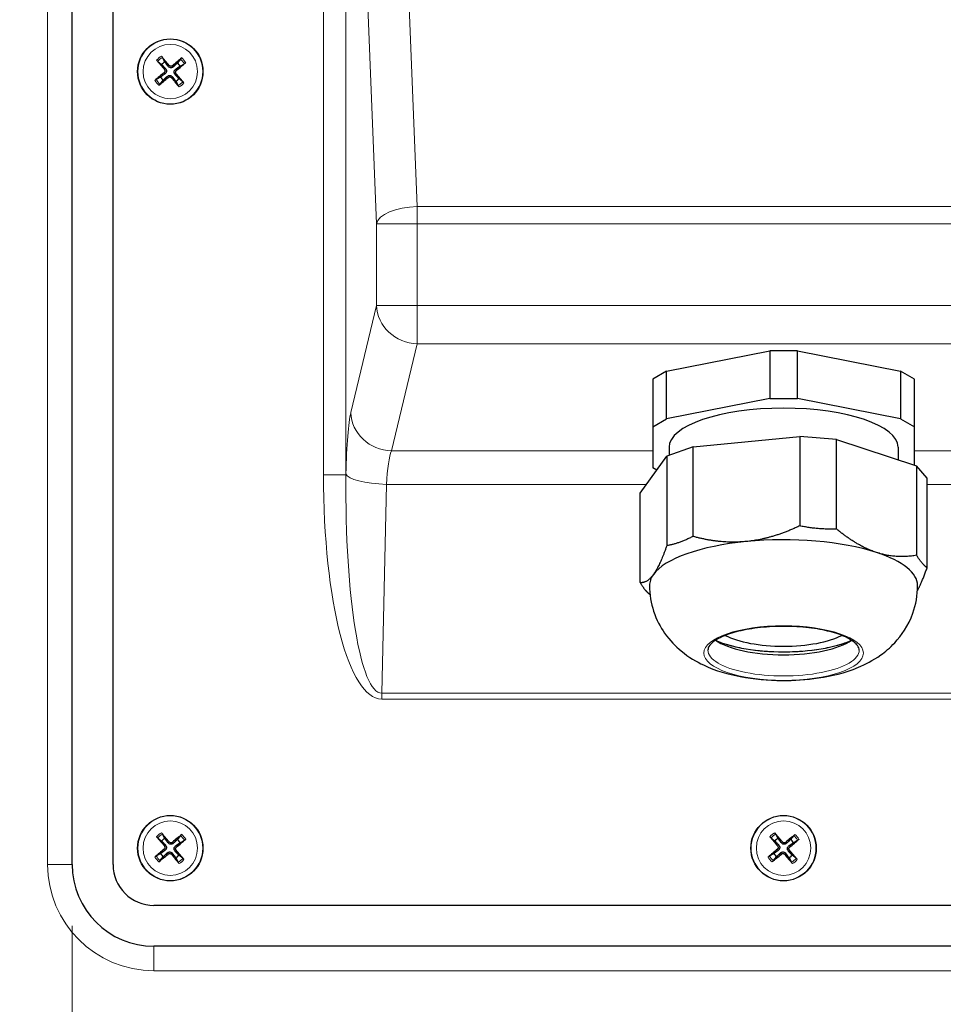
# Model space of a CAD drawing. Header units: millimetres. Extents: x 90 to 4365, y 90 to 3088.
# Tile 16 of 40: x 647 to 760, y 1956 to 2076. Entities that reach past the tile are written whole.
import ezdxf

# ---------------------------------------------------------------- set-up
doc = ezdxf.new("R2010")
doc.units = ezdxf.units.MM
doc.header["$LTSCALE"] = 15
doc.layers.add('Quota (ISO)', color=7, linetype='Continuous', lineweight=15, true_color=0x008000)
doc.layers.add('Visibile sottile (ISO)', color=9, linetype='Continuous', lineweight=18, true_color=0x808080)
doc.layers.add('Visibile (ISO)', color=7, linetype='Continuous', lineweight=25)
doc.styles.add('Testo nota (ISO)', font='tahoma.ttf')
doc.dimstyles.new('Default (ISO)', dxfattribs={"dimscale": 15, "dimtxt": 2, "dimasz": 1.5, "dimexe": 2, "dimexo": 0.5, "dimgap": 0.5, "dimtad": 1, "dimtoh": 1, "dimrnd": 1e-08, "dimtxsty": 'Testo nota (ISO)', "dimblk": 'Filled-1', "dimcen": 0.09, "dimdle": 10, "dimclrd": 256, "dimclre": 256, "dimclrt": 256, "dimazin": 2, "dimtfac": 0.75, "dimtmove": 0, "dimatfit": 3, "dimfxl": 0, "dimtolj": 1, "dimtzin": 0, "dimlwd": -1, "dimlwe": -1, "dimarcsym": 0})

# ---------------------------------------------------------------- blocks, each defined once
blk = doc.blocks.new('Filled-1')
at = {"color": 0}
for p, q in [((0, 0), (-1, 0.3333)), ((-1, 0.3333), (-1, -0.3333)), ((-1, 0), (0, 0)), ((-1, -0.3333), (0, 0))]:
    blk.add_line(p, q, dxfattribs=at)
at = {"color": 0, "flags": 128}
blk.add_lwpolyline([(-1, -0.3333), (0, 0), (-1, 0.3333), (-1, -0.3333)], dxfattribs=at)
at = {"color": 0}
blk.add_solid([(-1, -0.3333), (0, 0), (-1, 0.3333), (-1, -0.3333)], dxfattribs=at)
blk = doc.blocks.new('*D15')
at = {"layer": 'Defpoints', "color": 0, "transparency": 16777216}
for p in [(2970.22, 2695.52), (3223.24, 2391.64), (271.97, 2219.75), (2970.22, 1743.97)]:
    blk.add_point(p, dxfattribs=at)
at = {"layer": 'Quota (ISO)', "transparency": 16777216}
for p, q in [((2977.6, 2696.82), (3212.87, 2738.31)), ((2977.6, 1742.67), (3212.87, 1701.19))]:
    blk.add_line(p, q, dxfattribs=at)
blk.add_arc((271.97, 2219.75), 2956.27, 350.43608, 9.56392, dxfattribs=at)
at = {"layer": 'Quota (ISO)', "transparency": 16777216, "xscale": 22.5, "yscale": 22.5, "zscale": 22.5}
for p, rotation in [((3183.32, 2733.1), 99.78196200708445), ((3183.32, 1706.4), 260.2180379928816)]:
    blk.add_blockref('Filled-1', p, dxfattribs=dict(at, rotation=rotation))
at = {"layer": 'Quota (ISO)', "transparency": 16777216, "insert": (3204.91, 2173.84), "char_height": 30, "attachment_point": 4, "rotation": 89.6915, "style": 'Testo nota (ISO)'}
blk.add_mtext('\\A1;20°', dxfattribs=at)
blk = doc.blocks.new('*D23')
at = {"layer": 'Defpoints', "color": 0, "transparency": 16777216}
for p in [(817.46, 1962.75), (1016.56, 1962.75), (263.12, 1743.97)]:
    blk.add_point(p, dxfattribs=at)
at = {"layer": 'Quota (ISO)', "transparency": 16777216}
for p, q in [((824.96, 1962.75), (1046.56, 1962.75)), ((1016.56, 1940.25), (1016.56, 1890.59)), ((1016.56, 1766.47), (1016.56, 1796.79)), ((270.62, 1743.97), (1046.56, 1743.97))]:
    blk.add_line(p, q, dxfattribs=at)
at = {"layer": 'Quota (ISO)', "transparency": 16777216, "xscale": 22.5, "yscale": 22.5, "zscale": 22.5}
for p, rotation in [((1016.56, 1962.75), 90), ((1016.56, 1743.97), 270)]:
    blk.add_blockref('Filled-1', p, dxfattribs=dict(at, rotation=rotation))
at = {"layer": 'Quota (ISO)', "transparency": 16777216, "insert": (1016.56, 1804.29), "char_height": 30, "attachment_point": 4, "rotation": 90, "style": 'Testo nota (ISO)'}
blk.add_mtext('\\A1; 200', dxfattribs=at)
blk = doc.blocks.new('*D28')
at = {"layer": 'Defpoints', "color": 0, "transparency": 16777216}
for p in [(653.46, 1972.75), (256.17, 1748.84), (653.46, 1576.79)]:
    blk.add_point(p, dxfattribs=at)
at = {"layer": 'Quota (ISO)', "transparency": 16777216}
for p, q in [((653.46, 1965.25), (653.46, 1546.79)), ((256.17, 1741.34), (256.17, 1546.79)), ((278.67, 1576.79), (407.83, 1576.79)), ((630.96, 1576.79), (501.8, 1576.79))]:
    blk.add_line(p, q, dxfattribs=at)
at = {"layer": 'Quota (ISO)', "transparency": 16777216, "xscale": 22.5, "yscale": 22.5, "zscale": 22.5, "rotation": 180}
blk.add_blockref('Filled-1', (256.17, 1576.79), dxfattribs=at)
at = {"layer": 'Quota (ISO)', "transparency": 16777216, "xscale": 22.5, "yscale": 22.5, "zscale": 22.5}
blk.add_blockref('Filled-1', (653.46, 1576.79), dxfattribs=at)
at = {"layer": 'Quota (ISO)', "transparency": 16777216, "insert": (415.33, 1576.79), "char_height": 30, "attachment_point": 4, "style": 'Testo nota (ISO)'}
blk.add_mtext('\\A1; 398', dxfattribs=at)
blk = doc.blocks.new('*D29')
at = {"layer": 'Defpoints', "color": 0, "transparency": 16777216}
for p in [(653.46, 1972.75), (827.46, 1972.75), (827.46, 1576.79)]:
    blk.add_point(p, dxfattribs=at)
at = {"layer": 'Quota (ISO)', "transparency": 16777216}
for p, q in [((653.46, 1965.25), (653.46, 1546.79)), ((827.46, 1965.25), (827.46, 1546.79)), ((675.96, 1576.79), (701.96, 1576.79)), ((804.96, 1576.79), (778.96, 1576.79))]:
    blk.add_line(p, q, dxfattribs=at)
at = {"layer": 'Quota (ISO)', "transparency": 16777216, "xscale": 22.5, "yscale": 22.5, "zscale": 22.5, "rotation": 180}
blk.add_blockref('Filled-1', (653.46, 1576.79), dxfattribs=at)
at = {"layer": 'Quota (ISO)', "transparency": 16777216, "xscale": 22.5, "yscale": 22.5, "zscale": 22.5}
blk.add_blockref('Filled-1', (827.46, 1576.79), dxfattribs=at)
at = {"layer": 'Quota (ISO)', "transparency": 16777216, "insert": (709.46, 1576.79), "char_height": 30, "attachment_point": 4, "style": 'Testo nota (ISO)'}
blk.add_mtext('\\A1;174', dxfattribs=at)

msp = doc.modelspace()

# ---------------------------------------------------------------- linework, layer by layer
at = {"layer": 'Visibile (ISO)'}
for p, q in [((653.46, 1972.748), (653.46, 2166.748)), ((658.46, 1972.748), (658.46, 2166.748)), ((663.93, 2070.992), (664.403, 2070.612)), ((664.79, 2070.938), (664.497, 2071.469)), ((666.704, 2071.278), (666.325, 2070.805)), ((666.65, 2070.418), (667.181, 2070.711)), ((664.271, 2069.078), (663.74, 2068.785)), ((664.217, 2068.218), (664.596, 2068.691)), ((666.131, 2068.558), (666.423, 2068.027)), ((666.991, 2068.504), (666.517, 2068.884)), ((726.149, 2033.102), (738.771, 2035.595)), ((742.149, 2035.595), (738.771, 2035.595)), ((738.771, 2035.595), (738.771, 2029.769)), ((742.149, 2029.769), (742.149, 2035.595)), ((742.149, 2035.595), (754.771, 2033.102)), ((726.149, 2033.102), (724.46, 2032.102)), ((724.46, 2032.102), (724.46, 2026.276)), ((726.149, 2027.276), (726.149, 2033.102)), ((756.46, 2032.102), (754.771, 2033.102)), ((754.771, 2033.102), (754.771, 2027.276)), ((756.46, 2026.276), (756.46, 2032.102)), ((738.771, 2029.769), (726.149, 2027.276)), ((738.771, 2029.769), (742.149, 2029.769)), ((754.771, 2027.276), (742.149, 2029.769)), ((724.46, 2026.276), (726.149, 2027.276)), ((754.771, 2027.276), (756.46, 2026.276)), ((724.46, 2026.276), (724.46, 2021.291)), ((756.46, 2021.603), (756.46, 2026.276)), ((729.386, 2023.83), (742.442, 2025.118)), ((746.938, 2024.738), (742.442, 2025.118)), ((742.442, 2025.118), (742.442, 2014.173)), ((729.386, 2023.83), (726.174, 2022.689)), ((726.46, 2023.783), (726.46, 2022.79)), ((729.386, 2012.884), (729.386, 2023.83)), ((746.938, 2013.792), (746.938, 2024.738)), ((746.938, 2024.738), (756.728, 2021.515)), ((754.46, 2023.783), (754.46, 2022.261)), ((722.908, 2018.177), (726.174, 2022.689)), ((726.174, 2022.689), (726.174, 2011.743)), ((724.952, 2021), (724.46, 2021.291)), ((758.013, 2019.993), (756.728, 2021.515)), ((756.728, 2021.515), (756.728, 2010.569)), ((758.013, 2009.047), (758.013, 2019.993)), ((722.908, 2007.231), (722.908, 2018.177)), ((724.122, 2005.758), (723.999, 2005.866)), ((732.31, 2000.094), (732.206, 2000.138)), ((748.611, 2000.094), (748.715, 2000.138)), ((663.93, 1975.992), (664.403, 1975.612)), ((664.79, 1975.938), (664.497, 1976.469)), ((666.704, 1976.278), (666.325, 1975.805)), ((666.65, 1975.418), (667.181, 1975.711)), ((738.93, 1975.992), (739.403, 1975.612)), ((739.79, 1975.938), (739.497, 1976.469)), ((741.704, 1976.278), (741.325, 1975.805)), ((741.65, 1975.418), (742.181, 1975.711)), ((664.271, 1974.078), (663.74, 1973.785)), ((664.217, 1973.218), (664.596, 1973.691)), ((666.131, 1973.558), (666.423, 1973.027)), ((666.991, 1973.504), (666.517, 1973.884)), ((739.271, 1974.078), (738.74, 1973.785)), ((739.217, 1973.218), (739.596, 1973.691)), ((741.131, 1973.558), (741.423, 1973.027)), ((741.991, 1973.504), (741.517, 1973.884)), ((817.46, 1967.748), (663.46, 1967.748)), ((817.46, 1962.748), (663.46, 1962.748))]:
    msp.add_line(p, q, dxfattribs=at)
for centre in [(665.46, 2069.748), (665.46, 1974.748), (740.46, 1974.748)]:
    msp.add_circle(centre, 4, dxfattribs=at)
for centre, radius, start, end in [((665.46, 2069.748), 1.365, 119.39455, 140.73558), ((665.46, 2069.748), 1.365, 29.39455, 50.73558), ((665.46, 2069.748), 1.365, 209.39455, 230.73558), ((665.46, 2069.748), 1.365, 299.39455, 320.73558), ((665.46, 1974.748), 1.365, 119.39455, 140.73558), ((665.46, 1974.748), 1.365, 29.39455, 50.73558), ((740.46, 1974.748), 1.365, 119.39455, 140.73558), ((740.46, 1974.748), 1.365, 29.39455, 50.73558), ((665.46, 1974.748), 1.365, 209.39455, 230.73558), ((665.46, 1974.748), 1.365, 299.39455, 320.73558), ((740.46, 1974.748), 1.365, 209.39455, 230.73558), ((740.46, 1974.748), 1.365, 299.39455, 320.73558), ((663.46, 1972.748), 10, 180, 270), ((663.46, 1972.748), 5, 180, 270)]:
    msp.add_arc(centre, radius, start, end, dxfattribs=at)
for centre, major_axis, ratio, start_param, end_param in [((665.606, 2069.875), (4.276, -4.891), 0.0871557, 4.3752382, 4.6085636), ((665.31, 2069.626), (-4.086, 5.052), 0.0871557, 4.8162143, 5.0495397), ((665.588, 2069.602), (-4.891, -4.276), 0.0871557, 4.3752382, 4.6085636), ((665.339, 2069.899), (5.052, 4.086), 0.0871557, 4.8162143, 5.0495397), ((665.582, 2069.597), (-5.052, -4.086), 0.0871557, 4.8162143, 5.0495397), ((665.315, 2069.62), (-4.276, 4.891), 0.0871557, 4.3752382, 4.6085636), ((665.333, 2069.894), (4.891, 4.276), 0.0871557, 4.3752382, 4.6085636), ((665.611, 2069.87), (4.086, -5.052), 0.0871557, 4.8162143, 5.0495397), ((740.46, 2023.783), (-14, 0), 0.3420201, 3.1415927, 6.2831853), ((740.46, 2006.869), (16.4, 0), 0.3420201, 0.8045268, 1.8517243), ((740.46, 2006.869), (-16.4, 0), 0.3420201, 4.993317, 6.0405145), ((740.46, 2006.869), (16.4, 0), 0.3420201, 0, 0.8045268), ((740.46, 2006.869), (-16.4, 0), 0.3420201, 6.0405145, 6.2831853), ((740.46, 2002.358), (-8.5, 0), 0.3420201, 0.5767526, 2.5648401), ((740.46, 2001.566), (9.25, 0), 0.3420201, 3.5947913, 5.8299867), ((740.46, 2002.358), (10.5, 0), 0.3420201, 3.8074116, 3.8819934), ((740.46, 2002.358), (10.5, 0), 0.3420201, 3.8074116, 5.6173663), ((740.46, 2002.358), (10.5, 0), 0.3420201, 4.0028321, 4.2310593), ((740.46, 2002.358), (10.5, 0), 0.3420201, 5.3990955, 5.6173663), ((740.46, 2002.358), (10.5, 0), 0.3420201, 4.351898, 4.5801251), ((740.46, 2002.358), (10.5, 0), 0.3420201, 4.7009638, 4.929191), ((740.46, 2002.358), (10.5, 0), 0.3420201, 5.0500297, 5.2782568), ((665.31, 1974.626), (-4.086, 5.052), 0.0871557, 4.8162143, 5.0495397), ((740.31, 1974.626), (-4.086, 5.052), 0.0871557, 4.8162143, 5.0495397), ((665.606, 1974.875), (4.276, -4.891), 0.0871557, 4.3752382, 4.6085636), ((665.588, 1974.602), (-4.891, -4.276), 0.0871557, 4.3752382, 4.6085636), ((665.339, 1974.899), (5.052, 4.086), 0.0871557, 4.8162143, 5.0495397), ((740.606, 1974.875), (4.276, -4.891), 0.0871557, 4.3752382, 4.6085636), ((740.588, 1974.602), (-4.891, -4.276), 0.0871557, 4.3752382, 4.6085636), ((740.339, 1974.899), (5.052, 4.086), 0.0871557, 4.8162143, 5.0495397), ((665.582, 1974.597), (-5.052, -4.086), 0.0871557, 4.8162143, 5.0495397), ((665.315, 1974.62), (-4.276, 4.891), 0.0871557, 4.3752382, 4.6085636), ((740.582, 1974.597), (-5.052, -4.086), 0.0871557, 4.8162143, 5.0495397), ((740.315, 1974.62), (-4.276, 4.891), 0.0871557, 4.3752382, 4.6085636), ((665.333, 1974.894), (4.891, 4.276), 0.0871557, 4.3752382, 4.6085636), ((665.611, 1974.87), (4.086, -5.052), 0.0871557, 4.8162143, 5.0495397), ((740.333, 1974.894), (4.891, 4.276), 0.0871557, 4.3752382, 4.6085636), ((740.611, 1974.87), (4.086, -5.052), 0.0871557, 4.8162143, 5.0495397)]:
    msp.add_ellipse(centre, major_axis=major_axis, ratio=ratio, start_param=start_param, end_param=end_param, dxfattribs=at)
for points, knots in [([(663.93, 2070.992), (663.924, 2070.997), (663.915, 2071.004), (663.897, 2071.022), (663.882, 2071.037), (663.856, 2071.065), (663.839, 2071.083), (663.814, 2071.112), (663.8, 2071.128), (663.789, 2071.142)], [0.056834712, 0.056834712, 0.056834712, 0.056834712, 0.061827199, 0.061827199, 0.067997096, 0.067997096, 0.074241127, 0.074241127, 0.079631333, 0.079631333, 0.079631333, 0.079631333]), ([(664.374, 2071.633), (664.385, 2071.62), (664.399, 2071.604), (664.423, 2071.574), (664.438, 2071.554), (664.461, 2071.524), (664.473, 2071.507), (664.488, 2071.485), (664.494, 2071.476), (664.497, 2071.469)], [0.019494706, 0.019494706, 0.019494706, 0.019494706, 0.024884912, 0.024884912, 0.031128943, 0.031128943, 0.037298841, 0.037298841, 0.042291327, 0.042291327, 0.042291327, 0.042291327]), ([(666.704, 2071.278), (666.709, 2071.284), (666.717, 2071.293), (666.735, 2071.312), (666.749, 2071.326), (666.777, 2071.352), (666.795, 2071.369), (666.825, 2071.394), (666.84, 2071.408), (666.854, 2071.419)], [0.056834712, 0.056834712, 0.056834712, 0.056834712, 0.061827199, 0.061827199, 0.067997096, 0.067997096, 0.074241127, 0.074241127, 0.079631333, 0.079631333, 0.079631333, 0.079631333]), ([(667.346, 2070.835), (667.332, 2070.823), (667.316, 2070.81), (667.286, 2070.785), (667.267, 2070.77), (667.236, 2070.747), (667.22, 2070.735), (667.198, 2070.721), (667.188, 2070.715), (667.181, 2070.711)], [0.019494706, 0.019494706, 0.019494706, 0.019494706, 0.024884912, 0.024884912, 0.031128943, 0.031128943, 0.037298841, 0.037298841, 0.042291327, 0.042291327, 0.042291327, 0.042291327]), ([(664.739, 2070.012), (664.762, 2069.985), (664.781, 2069.953), (664.804, 2069.882), (664.808, 2069.845), (664.804, 2069.775), (664.794, 2069.738), (664.762, 2069.672), (664.739, 2069.642), (664.71, 2069.616), (664.707, 2069.614), (664.704, 2069.612)], [0, 0, 0, 0, 0.010484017, 0.010484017, 0.020968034, 0.020968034, 0.031445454, 0.031445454, 0.041922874, 0.041922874, 0.042989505, 0.042989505, 0.042989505, 0.042989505]), ([(664.87, 2070.126), (664.904, 2070.09), (664.932, 2070.048), (664.966, 2069.974), (664.978, 2069.939), (664.992, 2069.864), (664.993, 2069.825), (664.987, 2069.752), (664.979, 2069.714), (664.952, 2069.643), (664.935, 2069.61), (664.889, 2069.543), (664.853, 2069.506), (664.813, 2069.477)], [0.19663868, 0.19663868, 0.19663868, 0.19663868, 0.212003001, 0.212003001, 0.222939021, 0.222939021, 0.23387504, 0.23387504, 0.24481106, 0.24481106, 0.255747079, 0.255747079, 0.2711114, 0.2711114, 0.2711114, 0.2711114]), ([(665.838, 2070.339), (665.803, 2070.305), (665.76, 2070.276), (665.687, 2070.242), (665.651, 2070.23), (665.576, 2070.217), (665.537, 2070.215), (665.465, 2070.221), (665.426, 2070.23), (665.355, 2070.256), (665.322, 2070.274), (665.256, 2070.32), (665.219, 2070.355), (665.189, 2070.395)], [0.19663868, 0.19663868, 0.19663868, 0.19663868, 0.212003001, 0.212003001, 0.222939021, 0.222939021, 0.23387504, 0.23387504, 0.24481106, 0.24481106, 0.255747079, 0.255747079, 0.2711114, 0.2711114, 0.2711114, 0.2711114]), ([(665.724, 2070.469), (665.698, 2070.447), (665.665, 2070.428), (665.595, 2070.404), (665.557, 2070.4), (665.487, 2070.405), (665.451, 2070.414), (665.384, 2070.447), (665.354, 2070.47), (665.329, 2070.498), (665.327, 2070.501), (665.324, 2070.504)], [0, 0, 0, 0, 0.010484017, 0.010484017, 0.020968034, 0.020968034, 0.031445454, 0.031445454, 0.041922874, 0.041922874, 0.042989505, 0.042989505, 0.042989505, 0.042989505]), ([(666.051, 2069.37), (666.017, 2069.406), (665.989, 2069.448), (665.955, 2069.522), (665.943, 2069.557), (665.929, 2069.632), (665.927, 2069.671), (665.934, 2069.744), (665.942, 2069.782), (665.968, 2069.853), (665.986, 2069.886), (666.032, 2069.953), (666.068, 2069.99), (666.107, 2070.019)], [0.19663868, 0.19663868, 0.19663868, 0.19663868, 0.212003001, 0.212003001, 0.222939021, 0.222939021, 0.23387504, 0.23387504, 0.24481106, 0.24481106, 0.255747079, 0.255747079, 0.2711114, 0.2711114, 0.2711114, 0.2711114]), ([(666.182, 2069.484), (666.159, 2069.511), (666.14, 2069.543), (666.117, 2069.614), (666.112, 2069.651), (666.117, 2069.721), (666.126, 2069.758), (666.159, 2069.824), (666.182, 2069.854), (666.211, 2069.88), (666.214, 2069.882), (666.216, 2069.884)], [0, 0, 0, 0, 0.010484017, 0.010484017, 0.020968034, 0.020968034, 0.031445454, 0.031445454, 0.041922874, 0.041922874, 0.042989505, 0.042989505, 0.042989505, 0.042989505]), ([(663.575, 2068.661), (663.588, 2068.673), (663.604, 2068.686), (663.635, 2068.71), (663.654, 2068.726), (663.685, 2068.749), (663.701, 2068.76), (663.723, 2068.775), (663.733, 2068.781), (663.74, 2068.785)], [0.019494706, 0.019494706, 0.019494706, 0.019494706, 0.024884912, 0.024884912, 0.031128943, 0.031128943, 0.037298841, 0.037298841, 0.042291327, 0.042291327, 0.042291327, 0.042291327]), ([(664.217, 2068.218), (664.212, 2068.212), (664.204, 2068.203), (664.186, 2068.184), (664.171, 2068.17), (664.143, 2068.143), (664.125, 2068.127), (664.096, 2068.102), (664.08, 2068.088), (664.067, 2068.077)], [0.056834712, 0.056834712, 0.056834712, 0.056834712, 0.061827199, 0.061827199, 0.067997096, 0.067997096, 0.074241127, 0.074241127, 0.079631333, 0.079631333, 0.079631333, 0.079631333]), ([(665.083, 2069.157), (665.118, 2069.191), (665.161, 2069.22), (665.234, 2069.254), (665.27, 2069.265), (665.344, 2069.279), (665.383, 2069.281), (665.456, 2069.275), (665.494, 2069.266), (665.566, 2069.24), (665.599, 2069.222), (665.665, 2069.176), (665.702, 2069.141), (665.731, 2069.101)], [0.19663868, 0.19663868, 0.19663868, 0.19663868, 0.212003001, 0.212003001, 0.222939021, 0.222939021, 0.23387504, 0.23387504, 0.24481106, 0.24481106, 0.255747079, 0.255747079, 0.2711114, 0.2711114, 0.2711114, 0.2711114]), ([(665.197, 2069.027), (665.223, 2069.049), (665.256, 2069.068), (665.326, 2069.092), (665.364, 2069.096), (665.433, 2069.091), (665.47, 2069.082), (665.537, 2069.049), (665.566, 2069.026), (665.592, 2068.998), (665.594, 2068.995), (665.597, 2068.992)], [0, 0, 0, 0, 0.010484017, 0.010484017, 0.020968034, 0.020968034, 0.031445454, 0.031445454, 0.041922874, 0.041922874, 0.042989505, 0.042989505, 0.042989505, 0.042989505]), ([(666.991, 2068.504), (666.997, 2068.499), (667.005, 2068.492), (667.024, 2068.474), (667.039, 2068.459), (667.065, 2068.431), (667.081, 2068.413), (667.107, 2068.384), (667.12, 2068.368), (667.132, 2068.354)], [0.056834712, 0.056834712, 0.056834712, 0.056834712, 0.061827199, 0.061827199, 0.067997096, 0.067997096, 0.074241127, 0.074241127, 0.079631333, 0.079631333, 0.079631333, 0.079631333]), ([(666.547, 2067.863), (666.536, 2067.876), (666.522, 2067.892), (666.498, 2067.922), (666.483, 2067.941), (666.46, 2067.972), (666.448, 2067.989), (666.433, 2068.011), (666.427, 2068.02), (666.423, 2068.027)], [0.019494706, 0.019494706, 0.019494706, 0.019494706, 0.024884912, 0.024884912, 0.031128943, 0.031128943, 0.037298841, 0.037298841, 0.042291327, 0.042291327, 0.042291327, 0.042291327]), ([(724.06, 2006.869), (724.06, 2005.776), (724.249, 2004.688), (724.913, 2002.679), (725.4, 2001.783), (726.571, 2000.112), (727.267, 1999.426), (728.905, 1998.071), (729.812, 1997.562), (732.248, 1996.41), (733.695, 1996.02), (736.852, 1995.412), (738.556, 1995.263), (741.764, 1995.243), (743.259, 1995.341), (746.348, 1995.804), (747.922, 1996.165), (750.468, 1997.229), (751.367, 1997.679), (752.894, 1998.774), (753.469, 1999.251), (754.864, 2000.742), (755.716, 2001.927), (756.639, 2004.52), (756.86, 2005.69), (756.86, 2006.869)], [4.9550598, 4.9550598, 4.9550598, 4.9550598, 5.0674643, 5.0674643, 5.1903008, 5.1903008, 5.3472141, 5.3472141, 5.5813641, 5.5813641, 6.0129117, 6.0129117, 6.5073671, 6.5073671, 6.9393106, 6.9393106, 7.4107706, 7.4107706, 7.6518785, 7.6518785, 7.7869799, 7.7869799, 7.9754589, 7.9754589, 8.0966524, 8.0966524, 8.0966524, 8.0966524]), ([(749.71, 1998.976), (749.71, 1999.145), (749.654, 1999.323), (749.322, 1999.789), (748.978, 2000.081), (748.014, 2000.618), (747.407, 2000.865), (745.971, 2001.294), (745.135, 2001.475), (743.324, 2001.744), (742.347, 2001.83), (740.357, 2001.894), (739.344, 2001.872), (737.393, 2001.721), (736.454, 2001.593), (734.753, 2001.246), (733.99, 2001.028), (732.727, 2000.536), (732.223, 2000.262), (731.527, 1999.719), (731.331, 1999.455), (731.224, 1999.141), (731.21, 1999.058), (731.21, 1998.976)], [1.8134671, 1.8134671, 1.8134671, 1.8134671, 2.0526771, 2.0526771, 2.3645872, 2.3645872, 2.6654725, 2.6654725, 2.9756804, 2.9756804, 3.290185, 3.290185, 3.6060987, 3.6060987, 3.9216801, 3.9216801, 4.2348847, 4.2348847, 4.5417083, 4.5417083, 4.8385521, 4.8385521, 4.9550598, 4.9550598, 4.9550598, 4.9550598]), ([(664.374, 1976.633), (664.385, 1976.62), (664.399, 1976.604), (664.423, 1976.574), (664.438, 1976.554), (664.461, 1976.524), (664.473, 1976.507), (664.488, 1976.485), (664.494, 1976.476), (664.497, 1976.469)], [0.019494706, 0.019494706, 0.019494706, 0.019494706, 0.024884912, 0.024884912, 0.031128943, 0.031128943, 0.037298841, 0.037298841, 0.042291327, 0.042291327, 0.042291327, 0.042291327]), ([(739.374, 1976.633), (739.385, 1976.62), (739.399, 1976.604), (739.423, 1976.574), (739.438, 1976.554), (739.461, 1976.524), (739.473, 1976.507), (739.488, 1976.485), (739.494, 1976.476), (739.497, 1976.469)], [0.019494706, 0.019494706, 0.019494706, 0.019494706, 0.024884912, 0.024884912, 0.031128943, 0.031128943, 0.037298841, 0.037298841, 0.042291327, 0.042291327, 0.042291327, 0.042291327]), ([(663.93, 1975.992), (663.924, 1975.997), (663.915, 1976.004), (663.897, 1976.022), (663.882, 1976.037), (663.856, 1976.065), (663.839, 1976.083), (663.814, 1976.112), (663.8, 1976.128), (663.789, 1976.142)], [0.056834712, 0.056834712, 0.056834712, 0.056834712, 0.061827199, 0.061827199, 0.067997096, 0.067997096, 0.074241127, 0.074241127, 0.079631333, 0.079631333, 0.079631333, 0.079631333]), ([(665.838, 1975.339), (665.803, 1975.305), (665.76, 1975.276), (665.687, 1975.242), (665.651, 1975.23), (665.576, 1975.217), (665.537, 1975.215), (665.465, 1975.221), (665.426, 1975.23), (665.355, 1975.256), (665.322, 1975.274), (665.256, 1975.32), (665.219, 1975.355), (665.189, 1975.395)], [0.19663868, 0.19663868, 0.19663868, 0.19663868, 0.212003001, 0.212003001, 0.222939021, 0.222939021, 0.23387504, 0.23387504, 0.24481106, 0.24481106, 0.255747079, 0.255747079, 0.2711114, 0.2711114, 0.2711114, 0.2711114]), ([(665.724, 1975.469), (665.698, 1975.447), (665.665, 1975.428), (665.595, 1975.404), (665.557, 1975.4), (665.487, 1975.405), (665.451, 1975.414), (665.384, 1975.447), (665.354, 1975.47), (665.329, 1975.498), (665.327, 1975.501), (665.324, 1975.504)], [0, 0, 0, 0, 0.010484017, 0.010484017, 0.020968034, 0.020968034, 0.031445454, 0.031445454, 0.041922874, 0.041922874, 0.042989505, 0.042989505, 0.042989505, 0.042989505]), ([(666.704, 1976.278), (666.709, 1976.284), (666.717, 1976.293), (666.735, 1976.312), (666.749, 1976.326), (666.777, 1976.352), (666.795, 1976.369), (666.825, 1976.394), (666.84, 1976.408), (666.854, 1976.419)], [0.056834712, 0.056834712, 0.056834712, 0.056834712, 0.061827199, 0.061827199, 0.067997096, 0.067997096, 0.074241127, 0.074241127, 0.079631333, 0.079631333, 0.079631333, 0.079631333]), ([(667.346, 1975.835), (667.332, 1975.823), (667.316, 1975.81), (667.286, 1975.785), (667.267, 1975.77), (667.236, 1975.747), (667.22, 1975.735), (667.198, 1975.721), (667.188, 1975.715), (667.181, 1975.711)], [0.019494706, 0.019494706, 0.019494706, 0.019494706, 0.024884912, 0.024884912, 0.031128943, 0.031128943, 0.037298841, 0.037298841, 0.042291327, 0.042291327, 0.042291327, 0.042291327]), ([(738.93, 1975.992), (738.924, 1975.997), (738.915, 1976.004), (738.897, 1976.022), (738.882, 1976.037), (738.856, 1976.065), (738.839, 1976.083), (738.814, 1976.112), (738.8, 1976.128), (738.789, 1976.142)], [0.056834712, 0.056834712, 0.056834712, 0.056834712, 0.061827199, 0.061827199, 0.067997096, 0.067997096, 0.074241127, 0.074241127, 0.079631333, 0.079631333, 0.079631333, 0.079631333]), ([(740.838, 1975.339), (740.803, 1975.305), (740.76, 1975.276), (740.687, 1975.242), (740.651, 1975.23), (740.576, 1975.217), (740.537, 1975.215), (740.465, 1975.221), (740.426, 1975.23), (740.355, 1975.256), (740.322, 1975.274), (740.256, 1975.32), (740.219, 1975.355), (740.189, 1975.395)], [0.19663868, 0.19663868, 0.19663868, 0.19663868, 0.212003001, 0.212003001, 0.222939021, 0.222939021, 0.23387504, 0.23387504, 0.24481106, 0.24481106, 0.255747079, 0.255747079, 0.2711114, 0.2711114, 0.2711114, 0.2711114]), ([(740.724, 1975.469), (740.698, 1975.447), (740.665, 1975.428), (740.595, 1975.404), (740.557, 1975.4), (740.487, 1975.405), (740.451, 1975.414), (740.384, 1975.447), (740.354, 1975.47), (740.329, 1975.498), (740.327, 1975.501), (740.324, 1975.504)], [0, 0, 0, 0, 0.010484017, 0.010484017, 0.020968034, 0.020968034, 0.031445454, 0.031445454, 0.041922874, 0.041922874, 0.042989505, 0.042989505, 0.042989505, 0.042989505]), ([(741.704, 1976.278), (741.709, 1976.284), (741.717, 1976.293), (741.735, 1976.312), (741.749, 1976.326), (741.777, 1976.352), (741.795, 1976.369), (741.825, 1976.394), (741.84, 1976.408), (741.854, 1976.419)], [0.056834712, 0.056834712, 0.056834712, 0.056834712, 0.061827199, 0.061827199, 0.067997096, 0.067997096, 0.074241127, 0.074241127, 0.079631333, 0.079631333, 0.079631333, 0.079631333]), ([(742.346, 1975.835), (742.332, 1975.823), (742.316, 1975.81), (742.286, 1975.785), (742.267, 1975.77), (742.236, 1975.747), (742.22, 1975.735), (742.198, 1975.721), (742.188, 1975.715), (742.181, 1975.711)], [0.019494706, 0.019494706, 0.019494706, 0.019494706, 0.024884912, 0.024884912, 0.031128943, 0.031128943, 0.037298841, 0.037298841, 0.042291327, 0.042291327, 0.042291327, 0.042291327]), ([(664.739, 1975.012), (664.762, 1974.985), (664.781, 1974.953), (664.804, 1974.882), (664.808, 1974.845), (664.804, 1974.775), (664.794, 1974.738), (664.762, 1974.672), (664.739, 1974.642), (664.71, 1974.616), (664.707, 1974.614), (664.704, 1974.612)], [0, 0, 0, 0, 0.010484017, 0.010484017, 0.020968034, 0.020968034, 0.031445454, 0.031445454, 0.041922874, 0.041922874, 0.042989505, 0.042989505, 0.042989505, 0.042989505]), ([(664.87, 1975.126), (664.904, 1975.09), (664.932, 1975.048), (664.966, 1974.974), (664.978, 1974.939), (664.992, 1974.864), (664.993, 1974.825), (664.987, 1974.752), (664.979, 1974.714), (664.952, 1974.643), (664.935, 1974.61), (664.889, 1974.543), (664.853, 1974.506), (664.813, 1974.477)], [0.19663868, 0.19663868, 0.19663868, 0.19663868, 0.212003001, 0.212003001, 0.222939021, 0.222939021, 0.23387504, 0.23387504, 0.24481106, 0.24481106, 0.255747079, 0.255747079, 0.2711114, 0.2711114, 0.2711114, 0.2711114]), ([(665.083, 1974.157), (665.118, 1974.191), (665.161, 1974.22), (665.234, 1974.254), (665.27, 1974.265), (665.344, 1974.279), (665.383, 1974.281), (665.456, 1974.275), (665.494, 1974.266), (665.566, 1974.24), (665.599, 1974.222), (665.665, 1974.176), (665.702, 1974.141), (665.731, 1974.101)], [0.19663868, 0.19663868, 0.19663868, 0.19663868, 0.212003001, 0.212003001, 0.222939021, 0.222939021, 0.23387504, 0.23387504, 0.24481106, 0.24481106, 0.255747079, 0.255747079, 0.2711114, 0.2711114, 0.2711114, 0.2711114]), ([(666.051, 1974.37), (666.017, 1974.406), (665.989, 1974.448), (665.955, 1974.522), (665.943, 1974.557), (665.929, 1974.632), (665.927, 1974.671), (665.934, 1974.744), (665.942, 1974.782), (665.968, 1974.853), (665.986, 1974.886), (666.032, 1974.953), (666.068, 1974.99), (666.107, 1975.019)], [0.19663868, 0.19663868, 0.19663868, 0.19663868, 0.212003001, 0.212003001, 0.222939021, 0.222939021, 0.23387504, 0.23387504, 0.24481106, 0.24481106, 0.255747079, 0.255747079, 0.2711114, 0.2711114, 0.2711114, 0.2711114]), ([(666.182, 1974.484), (666.159, 1974.511), (666.14, 1974.543), (666.117, 1974.614), (666.112, 1974.651), (666.117, 1974.721), (666.126, 1974.758), (666.159, 1974.824), (666.182, 1974.854), (666.211, 1974.88), (666.214, 1974.882), (666.216, 1974.884)], [0, 0, 0, 0, 0.010484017, 0.010484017, 0.020968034, 0.020968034, 0.031445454, 0.031445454, 0.041922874, 0.041922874, 0.042989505, 0.042989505, 0.042989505, 0.042989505]), ([(739.739, 1975.012), (739.762, 1974.985), (739.781, 1974.953), (739.804, 1974.882), (739.808, 1974.845), (739.804, 1974.775), (739.794, 1974.738), (739.762, 1974.672), (739.739, 1974.642), (739.71, 1974.616), (739.707, 1974.614), (739.704, 1974.612)], [0, 0, 0, 0, 0.010484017, 0.010484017, 0.020968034, 0.020968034, 0.031445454, 0.031445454, 0.041922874, 0.041922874, 0.042989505, 0.042989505, 0.042989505, 0.042989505]), ([(739.87, 1975.126), (739.904, 1975.09), (739.932, 1975.048), (739.966, 1974.974), (739.978, 1974.939), (739.992, 1974.864), (739.993, 1974.825), (739.987, 1974.752), (739.979, 1974.714), (739.952, 1974.643), (739.935, 1974.61), (739.889, 1974.543), (739.853, 1974.506), (739.813, 1974.477)], [0.19663868, 0.19663868, 0.19663868, 0.19663868, 0.212003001, 0.212003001, 0.222939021, 0.222939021, 0.23387504, 0.23387504, 0.24481106, 0.24481106, 0.255747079, 0.255747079, 0.2711114, 0.2711114, 0.2711114, 0.2711114]), ([(740.083, 1974.157), (740.118, 1974.191), (740.161, 1974.22), (740.234, 1974.254), (740.27, 1974.265), (740.344, 1974.279), (740.383, 1974.281), (740.456, 1974.275), (740.494, 1974.266), (740.566, 1974.24), (740.599, 1974.222), (740.665, 1974.176), (740.702, 1974.141), (740.731, 1974.101)], [0.19663868, 0.19663868, 0.19663868, 0.19663868, 0.212003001, 0.212003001, 0.222939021, 0.222939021, 0.23387504, 0.23387504, 0.24481106, 0.24481106, 0.255747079, 0.255747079, 0.2711114, 0.2711114, 0.2711114, 0.2711114]), ([(741.051, 1974.37), (741.017, 1974.406), (740.989, 1974.448), (740.955, 1974.522), (740.943, 1974.557), (740.929, 1974.632), (740.927, 1974.671), (740.934, 1974.744), (740.942, 1974.782), (740.968, 1974.853), (740.986, 1974.886), (741.032, 1974.953), (741.068, 1974.99), (741.107, 1975.019)], [0.19663868, 0.19663868, 0.19663868, 0.19663868, 0.212003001, 0.212003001, 0.222939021, 0.222939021, 0.23387504, 0.23387504, 0.24481106, 0.24481106, 0.255747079, 0.255747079, 0.2711114, 0.2711114, 0.2711114, 0.2711114]), ([(741.182, 1974.484), (741.159, 1974.511), (741.14, 1974.543), (741.117, 1974.614), (741.112, 1974.651), (741.117, 1974.721), (741.126, 1974.758), (741.159, 1974.824), (741.182, 1974.854), (741.211, 1974.88), (741.214, 1974.882), (741.216, 1974.884)], [0, 0, 0, 0, 0.010484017, 0.010484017, 0.020968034, 0.020968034, 0.031445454, 0.031445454, 0.041922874, 0.041922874, 0.042989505, 0.042989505, 0.042989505, 0.042989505]), ([(663.575, 1973.661), (663.588, 1973.673), (663.604, 1973.686), (663.635, 1973.71), (663.654, 1973.726), (663.685, 1973.749), (663.701, 1973.76), (663.723, 1973.775), (663.733, 1973.781), (663.74, 1973.785)], [0.019494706, 0.019494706, 0.019494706, 0.019494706, 0.024884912, 0.024884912, 0.031128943, 0.031128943, 0.037298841, 0.037298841, 0.042291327, 0.042291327, 0.042291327, 0.042291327]), ([(664.217, 1973.218), (664.212, 1973.212), (664.204, 1973.203), (664.186, 1973.184), (664.171, 1973.17), (664.143, 1973.143), (664.125, 1973.127), (664.096, 1973.102), (664.08, 1973.088), (664.067, 1973.077)], [0.056834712, 0.056834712, 0.056834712, 0.056834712, 0.061827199, 0.061827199, 0.067997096, 0.067997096, 0.074241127, 0.074241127, 0.079631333, 0.079631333, 0.079631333, 0.079631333]), ([(665.197, 1974.027), (665.223, 1974.049), (665.256, 1974.068), (665.326, 1974.092), (665.364, 1974.096), (665.433, 1974.091), (665.47, 1974.082), (665.537, 1974.049), (665.566, 1974.026), (665.592, 1973.998), (665.594, 1973.995), (665.597, 1973.992)], [0, 0, 0, 0, 0.010484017, 0.010484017, 0.020968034, 0.020968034, 0.031445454, 0.031445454, 0.041922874, 0.041922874, 0.042989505, 0.042989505, 0.042989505, 0.042989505]), ([(666.547, 1972.863), (666.536, 1972.876), (666.522, 1972.892), (666.498, 1972.922), (666.483, 1972.941), (666.46, 1972.972), (666.448, 1972.989), (666.433, 1973.011), (666.427, 1973.02), (666.423, 1973.027)], [0.019494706, 0.019494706, 0.019494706, 0.019494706, 0.024884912, 0.024884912, 0.031128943, 0.031128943, 0.037298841, 0.037298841, 0.042291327, 0.042291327, 0.042291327, 0.042291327]), ([(666.991, 1973.504), (666.997, 1973.499), (667.005, 1973.492), (667.024, 1973.474), (667.039, 1973.459), (667.065, 1973.431), (667.081, 1973.413), (667.107, 1973.384), (667.12, 1973.368), (667.132, 1973.354)], [0.056834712, 0.056834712, 0.056834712, 0.056834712, 0.061827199, 0.061827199, 0.067997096, 0.067997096, 0.074241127, 0.074241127, 0.079631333, 0.079631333, 0.079631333, 0.079631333]), ([(738.575, 1973.661), (738.588, 1973.673), (738.604, 1973.686), (738.635, 1973.71), (738.654, 1973.726), (738.685, 1973.749), (738.701, 1973.76), (738.723, 1973.775), (738.733, 1973.781), (738.74, 1973.785)], [0.019494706, 0.019494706, 0.019494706, 0.019494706, 0.024884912, 0.024884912, 0.031128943, 0.031128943, 0.037298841, 0.037298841, 0.042291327, 0.042291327, 0.042291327, 0.042291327]), ([(739.217, 1973.218), (739.212, 1973.212), (739.204, 1973.203), (739.186, 1973.184), (739.171, 1973.17), (739.143, 1973.143), (739.125, 1973.127), (739.096, 1973.102), (739.08, 1973.088), (739.067, 1973.077)], [0.056834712, 0.056834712, 0.056834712, 0.056834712, 0.061827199, 0.061827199, 0.067997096, 0.067997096, 0.074241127, 0.074241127, 0.079631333, 0.079631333, 0.079631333, 0.079631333]), ([(740.197, 1974.027), (740.223, 1974.049), (740.256, 1974.068), (740.326, 1974.092), (740.364, 1974.096), (740.433, 1974.091), (740.47, 1974.082), (740.537, 1974.049), (740.566, 1974.026), (740.592, 1973.998), (740.594, 1973.995), (740.597, 1973.992)], [0, 0, 0, 0, 0.010484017, 0.010484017, 0.020968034, 0.020968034, 0.031445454, 0.031445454, 0.041922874, 0.041922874, 0.042989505, 0.042989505, 0.042989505, 0.042989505]), ([(741.547, 1972.863), (741.536, 1972.876), (741.522, 1972.892), (741.498, 1972.922), (741.483, 1972.941), (741.46, 1972.972), (741.448, 1972.989), (741.433, 1973.011), (741.427, 1973.02), (741.423, 1973.027)], [0.019494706, 0.019494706, 0.019494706, 0.019494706, 0.024884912, 0.024884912, 0.031128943, 0.031128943, 0.037298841, 0.037298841, 0.042291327, 0.042291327, 0.042291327, 0.042291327]), ([(741.991, 1973.504), (741.997, 1973.499), (742.005, 1973.492), (742.024, 1973.474), (742.039, 1973.459), (742.065, 1973.431), (742.081, 1973.413), (742.107, 1973.384), (742.12, 1973.368), (742.132, 1973.354)], [0.056834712, 0.056834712, 0.056834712, 0.056834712, 0.061827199, 0.061827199, 0.067997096, 0.067997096, 0.074241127, 0.074241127, 0.079631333, 0.079631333, 0.079631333, 0.079631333])]:
    msp.add_open_spline(points, degree=3, knots=knots, dxfattribs=at)
for points, weights in [([(664.403, 2070.612), (664.712, 2070.29), (664.87, 2070.126)], [1, 1.41024697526, 1.77428976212]), ([(665.189, 2070.395), (665.054, 2070.578), (664.79, 2070.938)], [1.77428976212, 1.41024697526, 1]), ([(666.325, 2070.805), (666.003, 2070.496), (665.838, 2070.339)], [1, 1.41024697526, 1.77428976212]), ([(664.813, 2069.477), (664.63, 2069.342), (664.271, 2069.078)], [1.77428976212, 1.41024697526, 1]), ([(666.517, 2068.884), (666.209, 2069.206), (666.051, 2069.37)], [1, 1.41024697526, 1.77428976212]), ([(666.107, 2070.019), (666.291, 2070.154), (666.65, 2070.418)], [1.77428976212, 1.41024697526, 1]), ([(664.596, 2068.691), (664.918, 2069), (665.083, 2069.157)], [1, 1.41024697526, 1.77428976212]), ([(665.731, 2069.101), (665.866, 2068.918), (666.131, 2068.558)], [1.77428976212, 1.41024697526, 1]), ([(742.442, 2014.173), (739.048, 2012.568), (735.914, 2012.258)], [1.08097344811, 1.06090587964, 1]), ([(746.938, 2013.792), (744.69, 2013.698), (742.442, 2014.173)], [1.32949699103, 1.34095755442, 1.32949699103]), ([(729.386, 2012.884), (727.78, 2012.029), (726.174, 2011.743)], [1.32949699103, 1.34095755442, 1.32949699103]), ([(735.914, 2012.258), (732.779, 2011.949), (729.386, 2012.884)], [1, 1.06090587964, 1.08097344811]), ([(751.833, 2010.91), (749.482, 2011.684), (746.938, 2013.792)], [1, 1.06090587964, 1.08097344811]), ([(726.174, 2011.743), (725.325, 2009.3), (724.541, 2008.217)], [1.08097344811, 1.06090587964, 1]), ([(756.728, 2010.569), (754.184, 2010.136), (751.833, 2010.91)], [1.08097344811, 1.06090587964, 1]), ([(758.013, 2009.047), (757.37, 2009.524), (756.728, 2010.569)], [1.32949699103, 1.34095755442, 1.32949699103]), ([(724.541, 2008.217), (723.757, 2007.134), (722.908, 2007.231)], [1, 1.06090587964, 1.08097344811]), ([(756.842, 2006.265), (757.406, 2007.302), (758.013, 2009.047)], [1.03107180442, 1.06655853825, 1.08097344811]), ([(722.908, 2007.231), (723.455, 2006.342), (723.999, 2005.866)], [1.32949699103, 1.33923621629, 1.33242258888]), ([(664.403, 1975.612), (664.712, 1975.29), (664.87, 1975.126)], [1, 1.41024697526, 1.77428976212]), ([(665.189, 1975.395), (665.054, 1975.578), (664.79, 1975.938)], [1.77428976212, 1.41024697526, 1]), ([(666.325, 1975.805), (666.003, 1975.496), (665.838, 1975.339)], [1, 1.41024697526, 1.77428976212]), ([(666.107, 1975.019), (666.291, 1975.154), (666.65, 1975.418)], [1.77428976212, 1.41024697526, 1]), ([(739.403, 1975.612), (739.712, 1975.29), (739.87, 1975.126)], [1, 1.41024697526, 1.77428976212]), ([(740.189, 1975.395), (740.054, 1975.578), (739.79, 1975.938)], [1.77428976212, 1.41024697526, 1]), ([(741.325, 1975.805), (741.003, 1975.496), (740.838, 1975.339)], [1, 1.41024697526, 1.77428976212]), ([(741.107, 1975.019), (741.291, 1975.154), (741.65, 1975.418)], [1.77428976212, 1.41024697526, 1]), ([(664.813, 1974.477), (664.63, 1974.342), (664.271, 1974.078)], [1.77428976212, 1.41024697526, 1]), ([(664.596, 1973.691), (664.918, 1974), (665.083, 1974.157)], [1, 1.41024697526, 1.77428976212]), ([(666.517, 1973.884), (666.209, 1974.206), (666.051, 1974.37)], [1, 1.41024697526, 1.77428976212]), ([(739.813, 1974.477), (739.63, 1974.342), (739.271, 1974.078)], [1.77428976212, 1.41024697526, 1]), ([(739.596, 1973.691), (739.918, 1974), (740.083, 1974.157)], [1, 1.41024697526, 1.77428976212]), ([(741.517, 1973.884), (741.209, 1974.206), (741.051, 1974.37)], [1, 1.41024697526, 1.77428976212]), ([(665.731, 1974.101), (665.866, 1973.918), (666.131, 1973.558)], [1.77428976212, 1.41024697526, 1]), ([(740.731, 1974.101), (740.866, 1973.918), (741.131, 1973.558)], [1.77428976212, 1.41024697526, 1])]:
    msp.add_rational_spline(points, weights, degree=2, dxfattribs=at)
at = {"layer": 'Visibile sottile (ISO)'}
for p, q in [((650.46, 2166.748), (650.46, 1972.748)), ((684.191, 2138.879), (684.191, 2020.414)), ((686.931, 2020.414), (686.931, 2138.879)), ((695.667, 2053.246), (692.201, 2138.223)), ((687.22, 2136.11), (690.687, 2051.133)), ((664.704, 2069.612), (664.813, 2069.477)), ((664.739, 2070.012), (664.87, 2070.126)), ((665.324, 2070.504), (665.189, 2070.395)), ((665.724, 2070.469), (665.838, 2070.339)), ((666.182, 2069.484), (666.051, 2069.37)), ((666.216, 2069.884), (666.107, 2070.019)), ((665.197, 2069.027), (665.083, 2069.157)), ((665.597, 2068.992), (665.731, 2069.101)), ((695.667, 2053.246), (695.667, 2051.133)), ((785.253, 2053.246), (695.667, 2053.246)), ((695.667, 2051.133), (690.687, 2051.133)), ((690.687, 2051.133), (690.687, 2041.148)), ((695.667, 2051.133), (785.253, 2051.133)), ((695.667, 2041.148), (695.667, 2051.133)), ((690.687, 2041.148), (687.535, 2028.036)), ((690.687, 2041.148), (695.667, 2041.148)), ((695.667, 2041.148), (695.667, 2036.45)), ((785.253, 2041.148), (695.667, 2041.148)), ((692.516, 2023.337), (695.667, 2036.45)), ((695.667, 2036.45), (785.253, 2036.45)), ((724.46, 2023.337), (692.516, 2023.337)), ((788.405, 2023.337), (756.46, 2023.337)), ((684.191, 2020.414), (686.931, 2020.414)), ((686.934, 2020.546), (686.931, 2020.414)), ((691.316, 1993.703), (691.915, 2019.252)), ((723.686, 2019.252), (691.915, 2019.252)), ((789.006, 2019.252), (758.013, 2019.252)), ((691.316, 1993.703), (691.316, 1992.991)), ((789.605, 1993.703), (691.316, 1993.703)), ((691.316, 1992.991), (789.605, 1992.991)), ((665.324, 1975.504), (665.189, 1975.395)), ((665.724, 1975.469), (665.838, 1975.339)), ((740.324, 1975.504), (740.189, 1975.395)), ((740.724, 1975.469), (740.838, 1975.339)), ((664.704, 1974.612), (664.813, 1974.477)), ((664.739, 1975.012), (664.87, 1975.126)), ((665.197, 1974.027), (665.083, 1974.157)), ((666.182, 1974.484), (666.051, 1974.37)), ((666.216, 1974.884), (666.107, 1975.019)), ((739.704, 1974.612), (739.813, 1974.477)), ((739.739, 1975.012), (739.87, 1975.126)), ((740.197, 1974.027), (740.083, 1974.157)), ((741.182, 1974.484), (741.051, 1974.37)), ((741.216, 1974.884), (741.107, 1975.019)), ((665.597, 1973.992), (665.731, 1974.101)), ((740.597, 1973.992), (740.731, 1974.101)), ((650.46, 1972.748), (653.46, 1972.748)), ((663.46, 1959.748), (663.46, 1962.748)), ((663.46, 1959.748), (817.46, 1959.748))]:
    msp.add_line(p, q, dxfattribs=at)
for centre, radius in [((665.46, 2069.748), 3.961), ((665.46, 2069.748), 3.327), ((665.46, 1974.748), 3.961), ((665.46, 1974.748), 3.327), ((740.46, 1974.748), 3.961), ((740.46, 1974.748), 3.327)]:
    msp.add_circle(centre, radius, dxfattribs=at)
for centre, radius, start, end in [((665.46, 2069.748), 2.176, 119.95918, 140.17096), ((665.46, 2069.748), 1.972, 119.23021, 140.89992), ((665.46, 2069.748), 1.972, 29.23021, 50.89992), ((665.46, 2069.748), 2.176, 29.95918, 50.17096), ((665.46, 2069.748), 2.176, 209.95918, 230.17096), ((665.46, 2069.748), 1.972, 209.23021, 230.89992), ((665.46, 2069.748), 1.972, 299.23021, 320.89992), ((665.46, 2069.748), 2.176, 299.95918, 320.17096), ((665.46, 1974.748), 2.176, 119.95918, 140.17096), ((740.46, 1974.748), 2.176, 119.95918, 140.17096), ((665.46, 1974.748), 1.972, 119.23021, 140.89992), ((665.46, 1974.748), 1.972, 29.23021, 50.89992), ((665.46, 1974.748), 2.176, 29.95918, 50.17096), ((740.46, 1974.748), 1.972, 119.23021, 140.89992), ((740.46, 1974.748), 1.972, 29.23021, 50.89992), ((740.46, 1974.748), 2.176, 29.95918, 50.17096), ((665.46, 1974.748), 2.176, 209.95918, 230.17096), ((665.46, 1974.748), 1.972, 209.23021, 230.89992), ((665.46, 1974.748), 1.972, 299.23021, 320.89992), ((665.46, 1974.748), 2.176, 299.95918, 320.17096), ((740.46, 1974.748), 2.176, 209.95918, 230.17096), ((740.46, 1974.748), 1.972, 209.23021, 230.89992), ((740.46, 1974.748), 1.972, 299.23021, 320.89992), ((740.46, 1974.748), 2.176, 299.95918, 320.17096), ((663.46, 1972.748), 13, 180, 270)]:
    msp.add_arc(centre, radius, start, end, dxfattribs=at)
for centre, major_axis, ratio, start_param, end_param in [((695.667, 2051.133), (-4.996, -0.204), 0.4223297, 4.6951611, 6.1868851), ((695.667, 2041.148), (-4.862, 1.169), 0.936533, 0.2512396, 1.7922225), ((687.864, 2017.699), (0, -11), 0.0874887, 3.4906585, 4.4505896), ((692.516, 2028.036), (-4.862, 1.169), 0.936533, 0.2512396, 1.7922225), ((692.845, 2017.699), (0, 6), 0.1603959, 0.3490659, 1.3089969), ((691.971, 2022.935), (-0.702, -29.943), 0.2587527, 4.8027405, 6.289251), ((691.971, 2022.935), (-0.685, -29.232), 0.1709998, 4.8027405, 6.289251), ((691.915, 2020.546), (-4.999, 0.117), 0.2587527, 0.0903515, 1.5768621), ((740.46, 1998.976), (-9.25, 0), 0.3420201, 0, 3.1415927)]:
    msp.add_ellipse(centre, major_axis=major_axis, ratio=ratio, start_param=start_param, end_param=end_param, dxfattribs=at)
msp.add_ellipse((740.46, 1998.614), major_axis=(9.759, 0), ratio=0.3420201, dxfattribs=at)

# ---------------------------------------------------------------- dimensions: what is measured, and where the dimension line sits
at = {"layer": 'Quota (ISO)'}
dim = msp.add_angular_dim_3p(base=(3223.235, 2391.64), center=(271.967, 2219.748), p1=(2970.218, 1743.974), p2=(2970.218, 2695.522), dimstyle='Default (ISO)', override={"dimgap": 0.5, "dimtoh": 0, "dimadec": 2, "dimtol": 0, "dimlim": 0, "dimtp": 0, "dimtm": 0, "dimtdec": 2}, dxfattribs=at)
dim.commit()
dim.dimension.update_dxf_attribs({"geometry": '*D15', "text_midpoint": (3228.194, 2203.833), "dimtype": 165})
dim = msp.add_linear_dim(base=(653.46, 1576.789), p1=(256.17, 1748.841), p2=(653.46, 1972.748), text=' 398', dimstyle='Default (ISO)', override={"dimgap": 0.5, "dimtad": 0, "dimtoh": 0, "dimdec": 2, "dimtol": 0, "dimlim": 0, "dimtp": 0, "dimtm": 0, "dimtdec": 2, "dimtofl": 0, "dimatfit": 1}, dxfattribs=at)
dim.commit()
dim.dimension.update_dxf_attribs({"geometry": '*D28', "text_midpoint": (454.815, 1576.789), "dimtype": 160})
dim = msp.add_linear_dim(base=(827.46, 1576.789), p1=(653.46, 1972.748), p2=(827.46, 1972.748), dimstyle='Default (ISO)', override={"dimgap": 0.5, "dimtad": 0, "dimtoh": 0, "dimdec": 2, "dimtol": 0, "dimlim": 0, "dimtp": 0, "dimtm": 0, "dimtdec": 2, "dimtofl": 0, "dimatfit": 1}, dxfattribs=at)
dim.commit()
dim.dimension.update_dxf_attribs({"geometry": '*D29', "text_midpoint": (740.46, 1576.789), "dimtype": 160})
dim = msp.add_linear_dim(base=(1016.564, 1962.748), p1=(263.121, 1743.974), p2=(817.46, 1962.748), angle=90, text=' 200', dimstyle='Default (ISO)', override={"dimgap": 0.5, "dimtad": 0, "dimtoh": 0, "dimdec": 2, "dimtol": 0, "dimlim": 0, "dimtp": 0, "dimtm": 0, "dimtdec": 2, "dimtofl": 0, "dimatfit": 1}, dxfattribs=at)
dim.commit()
dim.dimension.update_dxf_attribs({"geometry": '*D23', "text_midpoint": (1016.564, 1843.689), "dimtype": 160})

doc.saveas('drawing.dxf')
